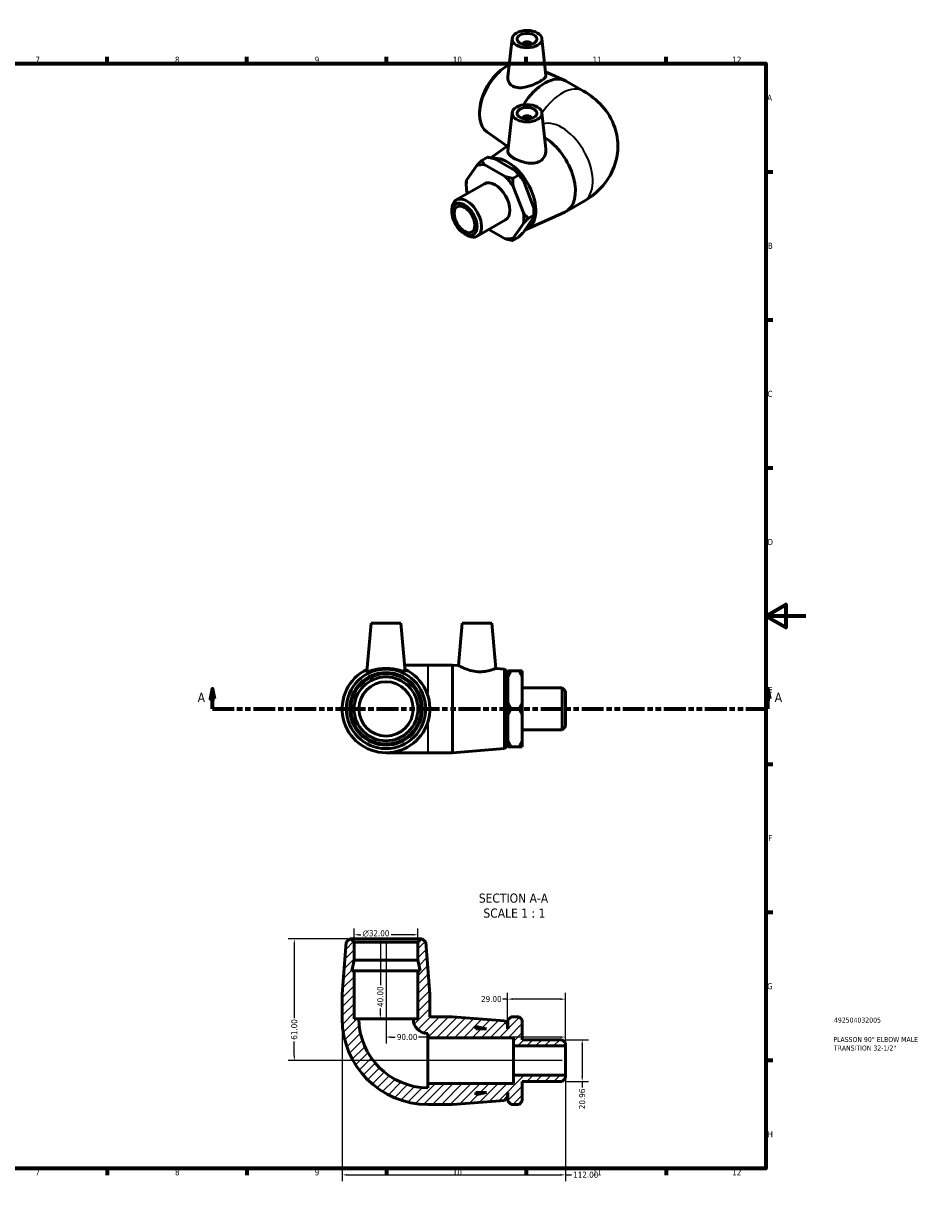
# Model space of a CAD drawing. Header units: millimetres. Extents: x 0 to 897, y -46 to 606.
# Tile 3 of 3: x 449 to 897, y 0 to 594. Entities that reach past the tile are written whole.
import ezdxf

# ---------------------------------------------------------------- set-up
doc = ezdxf.new("R2010")
doc.units = ezdxf.units.MM
doc.linetypes.add('DOUBLE_DASH_CHAIN', pattern=[1.2403, 0.6614, -0.0827, 0.1654, -0.0827, 0.1654, -0.0827])
for name, color, linetype, lineweight in [('Border (ANSI)', 7, 'Continuous', 70), ('Dimension (ANSI)', 7, 'Continuous', 25), ('Hatch (ANSI)', 7, 'Continuous', 18), ('Section Line (ANSI)', 7, 'DOUBLE_DASH_CHAIN', 70), ('Symbol (ANSI)', 7, 'Continuous', 25), ('Title (ISO)', 7, 'Continuous', 50), ('Visible (ANSI)', 7, 'Continuous', 50), ('Visible Narrow (ANSI)', 7, 'Continuous', 35)]:
    doc.layers.add(name, color=color, linetype=linetype, lineweight=lineweight)
doc.styles.add('Label Text (ANSI)', font='tahoma.ttf')
doc.styles.add('Note Text (ANSI)', font='tahoma.ttf')
doc.styles.add('Note Text (ISO)', font='tahoma.ttf')
doc.dimstyles.new('Default - mm (ANSI)', dxfattribs={"dimtxt": 3.048, "dimasz": 2.5, "dimexe": 3.175, "dimexo": 1.6002, "dimgap": 0.8, "dimtad": 0, "dimtoh": 1, "dimrnd": 1e-08, "dimzin": 4, "dimdsep": 46, "dimtxsty": 'Note Text (ANSI)', "dimcen": 0.09, "dimdle": 10, "dimclrd": 256, "dimclre": 256, "dimclrt": 230, "dimadec": 1, "dimazin": 1, "dimtfac": 1, "dimtofl": 0, "dimtmove": 0, "dimatfit": 3, "dimfxl": 1, "dimtolj": 1, "dimtzin": 4, "dimlwd": -1, "dimlwe": -1, "dimarcsym": 0})

# ---------------------------------------------------------------- blocks, each defined once
blk = doc.blocks.new('Borders Default Border')
at = {"layer": 'Border (ANSI)'}
for p, q in [((70.08, 574), (70.08, 577.45)), ((140.17, 574), (140.17, 577.45)), ((210.25, 574), (210.25, 577.45)), ((280.33, 574), (280.33, 577.45)), ((350.42, 574), (350.42, 577.45)), ((490.58, 574), (490.58, 577.45)), ((560.67, 574), (560.67, 577.45)), ((630.75, 574), (630.75, 577.45)), ((700.83, 574), (700.83, 577.45)), ((770.92, 574), (770.92, 577.45)), ((20, 519.75), (16.55, 519.75)), ((821, 519.75), (824.45, 519.75)), ((20, 445.5), (16.55, 445.5)), ((821, 445.5), (824.45, 445.5)), ((20, 371.25), (16.55, 371.25)), ((821, 371.25), (824.45, 371.25)), ((20, 222.75), (16.55, 222.75)), ((821, 222.75), (824.45, 222.75)), ((20, 148.5), (16.55, 148.5)), ((821, 148.5), (824.45, 148.5)), ((20, 74.25), (16.55, 74.25)), ((821, 74.25), (824.45, 74.25)), ((70.08, 20), (70.08, 16.55)), ((140.17, 20), (140.17, 16.55)), ((210.25, 20), (210.25, 16.55)), ((280.33, 20), (280.33, 16.55)), ((350.42, 20), (350.42, 16.55)), ((490.58, 20), (490.58, 16.55)), ((560.67, 20), (560.67, 16.55)), ((630.75, 20), (630.75, 16.55)), ((700.83, 20), (700.83, 16.55)), ((770.92, 20), (770.92, 16.55))]:
    blk.add_line(p, q, dxfattribs=at)
at = {"layer": 'Border (ANSI)', "flags": 128}
for points in [[(420.5, 594), (420.5, 574), (414.73, 584), (426.27, 584), (420.5, 574)], [(20, 20), (20, 574), (821, 574), (821, 20), (20, 20)], [(0, 297), (20, 297), (10, 302.77), (10, 291.23), (20, 297)], [(841, 297), (821, 297), (831, 302.77), (831, 291.23), (821, 297)], [(420.5, 0), (420.5, 20), (414.73, 10), (426.27, 10), (420.5, 20)]]:
    blk.add_lwpolyline(points, dxfattribs=at)
at = {"layer": 'Border (ANSI)', "color": 230, "true_color": 0xff0080, "attachment_point": 7, "style": 'Note Text (ANSI)'}
for s, insert, char_height in [('1', (34.35, 574.4), 3.05), ('2', (104.2, 574.4), 3.05), ('3', (174.26, 574.34), 3.05), ('4', (244.23, 574.4), 3.05), ('5', (314.48, 574.34), 3.05), ('6', (384.49, 574.34), 3.05), ('7', (454.6, 574.4), 3.05), ('8', (524.63, 574.33), 3.05), ('9', (594.7, 574.34), 3.05), ('10', (663.96, 574.34), 3.048), ('11', (734.04, 574.4), 3.048), ('12', (804.13, 574.4), 3.048), ('A', (16.78, 555.35), 3.05), ('A', (821.63, 555.35), 3.05), ('B', (17.15, 481.1), 3.05), ('B', (821.99, 481.1), 3.05), ('C', (16.95, 406.8), 3.05), ('C', (821.8, 406.8), 3.05), ('D', (16.96, 332.6), 3.05), ('D', (821.81, 332.6), 3.05), ('E', (17.21, 258.35), 3.05), ('E', (822.05, 258.35), 3.05), ('F', (17.29, 184.1), 3.05), ('F', (822.14, 184.1), 3.05), ('G', (16.81, 109.79), 3.05), ('G', (821.66, 109.79), 3.05), ('H', (16.97, 35.6), 3.05), ('H', (821.81, 35.6), 3.05), ('1', (34.35, 16.55), 3.05), ('2', (104.2, 16.55), 3.05), ('3', (174.26, 16.49), 3.05), ('4', (244.23, 16.55), 3.05), ('5', (314.48, 16.49), 3.05), ('6', (384.49, 16.49), 3.05), ('7', (454.6, 16.55), 3.05), ('8', (524.63, 16.48), 3.05), ('9', (594.7, 16.49), 3.05), ('10', (663.96, 16.49), 3.048), ('11', (734.04, 16.55), 3.048), ('12', (804.13, 16.55), 3.048)]:
    blk.add_mtext(s, dxfattribs=dict(at, insert=insert, char_height=char_height))
blk = doc.blocks.new('Title Blocks ISO')
at = {"layer": 'Title (ISO)', "color": 232, "true_color": 0xca0064, "style": 'Note Text (ISO)'}
for tag, p in [('PART_NUMBER_001', (34.16, 73.13)), ('DESCRIPTION_001', (33.84, 63.4)), ('DESCRIPTION_002', (34.09, 59.12))]:
    blk.add_attdef(tag, p, '', height=2.5, dxfattribs=at)
blk = doc.blocks.new('2dTransSection0')
at = {"layer": 'Section Line (ANSI)', "linetype": 'Continuous'}
for p, q in [((543.36, 260.43), (542.36, 255.43)), ((542.36, 255.43), (544.36, 255.43)), ((543.36, 255.43), (543.36, 260.43)), ((544.36, 255.43), (543.36, 260.43)), ((543.36, 250.43), (543.36, 255.43)), ((821.97, 260.43), (820.97, 255.43)), ((820.97, 255.43), (822.97, 255.43)), ((821.97, 255.43), (821.97, 260.43)), ((822.97, 255.43), (821.97, 260.43)), ((821.97, 250.43), (821.97, 255.43)), ((543.36, 250.43), (554.35, 250.43)), ((810.98, 250.43), (821.97, 250.43))]:
    blk.add_line(p, q, dxfattribs=at)
at = {"layer": 'Section Line (ANSI)', "linetype": 'DOUBLE_DASH_CHAIN', "ltscale": 16.597679}
blk.add_line((543.36, 250.43), (821.97, 250.43), dxfattribs=at)
at = {"layer": 'Section Line (ANSI)', "linetype": 'Continuous', "flags": 128}
for points in [[(544.36, 255.43), (543.36, 260.43), (542.36, 255.43), (544.36, 255.43)], [(822.97, 255.43), (821.97, 260.43), (820.97, 255.43), (822.97, 255.43)]]:
    blk.add_lwpolyline(points, dxfattribs=at)
at = {"layer": 'Section Line (ANSI)'}
for points in [[(544.36, 255.43), (543.36, 260.43), (542.36, 255.43), (544.36, 255.43)], [(822.97, 255.43), (821.97, 260.43), (820.97, 255.43), (822.97, 255.43)]]:
    blk.add_solid(points, dxfattribs=at)
at = {"layer": 'Section Line (ANSI)', "char_height": 4.57, "attachment_point": 7, "style": 'Label Text (ANSI)'}
for insert in [(536, 253.93), (825.44, 253.93)]:
    blk.add_mtext('A', dxfattribs=dict(at, insert=insert))
blk = doc.blocks.new('*D7')
at = {"layer": 'Defpoints', "color": 0, "transparency": 16777216}
for p in [(614.48, 137.16), (614.48, 133.46), (646.48, 133.46)]:
    blk.add_point(p, dxfattribs=at)
at = {"layer": 'Dimension (ANSI)', "transparency": 16777216}
for p, q in [((614.48, 135.06), (614.48, 140.34)), ((616.98, 137.16), (617.92, 137.16)), ((643.98, 137.16), (633.07, 137.16)), ((646.48, 135.06), (646.48, 140.34))]:
    blk.add_line(p, q, dxfattribs=at)
for points in [[(616.98, 137.58), (616.98, 136.75), (614.48, 137.16)], [(643.98, 137.58), (643.98, 136.75), (646.48, 137.16)]]:
    blk.add_solid(points, dxfattribs=at)
at = {"layer": 'Dimension (ANSI)', "color": 230, "true_color": 0xff0080, "transparency": 16777216, "insert": (618.72, 139.46), "char_height": 3.048, "attachment_point": 1, "style": 'Note Text (ANSI)'}
blk.add_mtext('\\A1;\\fAIGDT|b0|i0;\\H3.0480;\\ln\\fTahoma|b0|i0;\\H3.0480;32.00', dxfattribs=at)
blk = doc.blocks.new('*D8')
at = {"layer": 'Defpoints', "color": 0, "transparency": 16777216}
for p in [(612.88, 135.06), (584.48, 74.06), (720.48, 74.06)]:
    blk.add_point(p, dxfattribs=at)
at = {"layer": 'Dimension (ANSI)', "transparency": 16777216}
for p, q in [((611.28, 135.06), (581.31, 135.06)), ((584.48, 132.56), (584.48, 95.4)), ((584.48, 76.56), (584.48, 83.72)), ((718.88, 74.06), (581.31, 74.06))]:
    blk.add_line(p, q, dxfattribs=at)
for points in [[(584.06, 132.56), (584.9, 132.56), (584.48, 135.06)], [(584.06, 76.56), (584.9, 76.56), (584.48, 74.06)]]:
    blk.add_solid(points, dxfattribs=at)
at = {"layer": 'Dimension (ANSI)', "color": 230, "true_color": 0xff0080, "transparency": 16777216, "insert": (582.89, 84.52), "char_height": 3.048, "attachment_point": 1, "rotation": 90, "style": 'Note Text (ANSI)'}
blk.add_mtext('\\A1;61.00', dxfattribs=at)
blk = doc.blocks.new('*D9')
at = {"layer": 'Defpoints', "color": 0, "transparency": 16777216}
for p in [(608.48, 95.06), (720.48, 66.72), (720.48, 16.76)]:
    blk.add_point(p, dxfattribs=at)
at = {"layer": 'Dimension (ANSI)', "transparency": 16777216}
for p, q in [((608.48, 93.46), (608.48, 13.59)), ((720.48, 65.12), (720.48, 13.59)), ((610.98, 16.76), (717.98, 16.76)), ((720.48, 16.76), (723.57, 16.76))]:
    blk.add_line(p, q, dxfattribs=at)
for points in [[(610.98, 17.18), (610.98, 16.35), (608.48, 16.76)], [(717.98, 17.18), (717.98, 16.35), (720.48, 16.76)]]:
    blk.add_solid(points, dxfattribs=at)
at = {"layer": 'Dimension (ANSI)', "color": 230, "true_color": 0xff0080, "transparency": 16777216, "insert": (724.37, 18.35), "char_height": 3.048, "attachment_point": 1, "style": 'Note Text (ANSI)'}
blk.add_mtext('\\A1;112.00', dxfattribs=at)
blk = doc.blocks.new('*D10')
at = {"layer": 'Defpoints', "color": 0, "transparency": 16777216}
for p in [(718.88, 84.53), (718.88, 63.58), (728.88, 63.58)]:
    blk.add_point(p, dxfattribs=at)
at = {"layer": 'Dimension (ANSI)', "transparency": 16777216}
for p, q in [((720.48, 84.53), (732.06, 84.53)), ((728.88, 82.03), (728.88, 66.08)), ((720.48, 63.58), (732.06, 63.58)), ((728.88, 63.58), (728.88, 60.56))]:
    blk.add_line(p, q, dxfattribs=at)
for points in [[(728.46, 82.03), (729.3, 82.03), (728.88, 84.53)], [(728.46, 66.08), (729.3, 66.08), (728.88, 63.58)]]:
    blk.add_solid(points, dxfattribs=at)
at = {"layer": 'Dimension (ANSI)', "color": 230, "true_color": 0xff0080, "transparency": 16777216, "insert": (727.29, 49.7), "char_height": 3.048, "attachment_point": 1, "rotation": 90, "style": 'Note Text (ANSI)'}
blk.add_mtext('\\A1;20.96', dxfattribs=at)
blk = doc.blocks.new('*D11')
at = {"layer": 'Defpoints', "color": 0, "transparency": 16777216}
for p in [(630.48, 135.06), (627.65, 95.06), (630.48, 95.06)]:
    blk.add_point(p, dxfattribs=at)
at = {"layer": 'Dimension (ANSI)', "transparency": 16777216}
for p, q in [((627.65, 132.56), (627.65, 111.94)), ((627.65, 97.56), (627.65, 100.17))]:
    blk.add_line(p, q, dxfattribs=at)
for points in [[(627.23, 132.56), (628.06, 132.56), (627.65, 135.06)], [(627.23, 97.56), (628.06, 97.56), (627.65, 95.06)]]:
    blk.add_solid(points, dxfattribs=at)
at = {"layer": 'Dimension (ANSI)', "color": 230, "true_color": 0xff0080, "transparency": 16777216, "insert": (626.06, 100.97), "char_height": 3.048, "attachment_point": 1, "rotation": 90, "style": 'Note Text (ANSI)'}
blk.add_mtext('\\A1;40.00', dxfattribs=at)
blk = doc.blocks.new('*D12')
at = {"layer": 'Defpoints', "color": 0, "transparency": 16777216}
for p in [(691.48, 104.89), (691.48, 92.26), (720.48, 81.39)]:
    blk.add_point(p, dxfattribs=at)
at = {"layer": 'Dimension (ANSI)', "transparency": 16777216}
for p, q in [((691.48, 93.86), (691.48, 108.07)), ((720.48, 82.99), (720.48, 108.07)), ((691.48, 104.89), (688.98, 104.89)), ((717.98, 104.89), (693.98, 104.89))]:
    blk.add_line(p, q, dxfattribs=at)
for points in [[(693.98, 105.31), (693.98, 104.47), (691.48, 104.89)], [(717.98, 105.31), (717.98, 104.47), (720.48, 104.89)]]:
    blk.add_solid(points, dxfattribs=at)
at = {"layer": 'Dimension (ANSI)', "color": 230, "true_color": 0xff0080, "transparency": 16777216, "insert": (678.15, 106.48), "char_height": 3.048, "attachment_point": 1, "style": 'Note Text (ANSI)'}
blk.add_mtext('\\A1;29.00', dxfattribs=at)
blk = doc.blocks.new('*D13')
at = {"layer": 'Defpoints', "color": 0, "transparency": 16777216}
for p in [(630.48, 135.06), (630.48, 85.86), (720.48, 81.39)]:
    blk.add_point(p, dxfattribs=at)
at = {"layer": 'Dimension (ANSI)', "transparency": 16777216}
for p, q in [((630.48, 133.46), (630.48, 82.68)), ((632.98, 85.86), (635.12, 85.86)), ((717.98, 85.86), (646.84, 85.86)), ((720.48, 82.99), (720.48, 89.03))]:
    blk.add_line(p, q, dxfattribs=at)
for points in [[(632.98, 86.28), (632.98, 85.44), (630.48, 85.86)], [(717.98, 86.28), (717.98, 85.44), (720.48, 85.86)]]:
    blk.add_solid(points, dxfattribs=at)
at = {"layer": 'Dimension (ANSI)', "color": 230, "true_color": 0xff0080, "transparency": 16777216, "insert": (635.92, 87.45), "char_height": 3.048, "attachment_point": 1, "style": 'Note Text (ANSI)'}
blk.add_mtext('\\A1;90.00', dxfattribs=at)

msp = doc.modelspace()

# ---------------------------------------------------------------- hatches: boundary and pattern name
at = {"layer": 'Hatch (ANSI)'}
h = msp.add_hatch(dxfattribs=at)
h.set_pattern_fill('ANSI31', color=256, scale=25.4, style=0)
h.set_pattern_definition([(45, (0, 0), (-2.245064, 2.245064), [])])
edge = h.paths.add_edge_path()
edge.add_line((646.48, 119.057), (646.48, 95.057))
edge.add_line((646.48, 95.057), (644.08, 95.057))
edge.add_ellipse((651.48, 95.057), major_axis=(-7.4, 0), ratio=1, start_angle=0, end_angle=90)
edge.add_line((651.48, 87.657), (651.48, 85.557))
edge.add_line((651.48, 85.557), (694.38, 85.557))
edge.add_line((694.38, 85.557), (694.38, 81.392))
edge.add_line((694.38, 81.392), (720.48, 81.392))
edge.add_line((720.48, 81.392), (720.48, 82.935))
edge.add_line((720.48, 82.935), (718.88, 84.535))
edge.add_line((718.88, 84.535), (698.83, 84.535))
edge.add_line((698.83, 84.535), (698.83, 94.457))
edge.add_line((698.83, 94.457), (697.23, 96.057))
edge.add_line((697.23, 96.057), (693.18, 96.057))
edge.add_line((693.18, 96.057), (691.58, 94.457))
edge.add_line((691.58, 94.457), (691.58, 90.057))
edge.add_line((691.58, 90.057), (691.48, 90.057))
edge.add_line((691.48, 90.057), (691.48, 92.257))
edge.add_line((691.48, 92.257), (689.885, 93.984))
edge.add_line((689.885, 93.984), (663.814, 96.057))
edge.add_line((663.814, 96.057), (652.48, 96.057))
edge.add_line((652.48, 96.057), (652.48, 107.391))
edge.add_line((652.48, 107.391), (650.407, 133.462))
edge.add_line((650.407, 133.462), (648.68, 135.057))
edge.add_line((648.68, 135.057), (648.08, 135.057))
edge.add_line((648.08, 135.057), (646.48, 133.457))
edge.add_line((646.48, 133.457), (646.48, 124.391))
edge.add_line((646.48, 124.391), (647.614, 119.057))
edge.add_line((647.614, 119.057), (646.48, 119.057))
h.paths.add_polyline_path([(675.48, 91.191), (680.814, 90.057), (675.48, 90.057)], flags=0)
edge = h.paths.add_edge_path()
edge.add_ellipse((651.48, 95.057), major_axis=(-43, 0), ratio=1, start_angle=0, end_angle=90)
edge.add_line((651.48, 52.057), (663.814, 52.057))
edge.add_line((663.814, 52.057), (689.885, 54.13))
edge.add_line((689.885, 54.13), (691.48, 55.857))
edge.add_line((691.48, 55.857), (691.48, 58.057))
edge.add_line((691.48, 58.057), (691.58, 58.057))
edge.add_line((691.58, 58.057), (691.58, 53.657))
edge.add_line((691.58, 53.657), (693.18, 52.057))
edge.add_line((693.18, 52.057), (697.23, 52.057))
edge.add_line((697.23, 52.057), (698.83, 53.657))
edge.add_line((698.83, 53.657), (698.83, 63.58))
edge.add_line((698.83, 63.58), (718.88, 63.58))
edge.add_line((718.88, 63.58), (720.48, 65.18))
edge.add_line((720.48, 65.18), (720.48, 66.723))
edge.add_line((720.48, 66.723), (694.38, 66.723))
edge.add_line((694.38, 66.723), (694.38, 62.557))
edge.add_line((694.38, 62.557), (651.48, 62.557))
edge.add_line((651.48, 62.557), (651.48, 60.457))
edge.add_ellipse((651.48, 95.057), major_axis=(0, -34.6), ratio=1, start_angle=270, end_angle=360, ccw=False)
edge.add_line((616.88, 95.057), (614.48, 95.057))
edge.add_line((614.48, 95.057), (614.48, 119.057))
edge.add_line((614.48, 119.057), (613.347, 119.057))
edge.add_line((613.347, 119.057), (614.48, 124.391))
edge.add_line((614.48, 124.391), (614.48, 133.457))
edge.add_line((614.48, 133.457), (612.88, 135.057))
edge.add_line((612.88, 135.057), (612.28, 135.057))
edge.add_line((612.28, 135.057), (610.553, 133.462))
edge.add_line((610.553, 133.462), (608.48, 107.391))
edge.add_line((608.48, 107.391), (608.48, 95.057))
h.paths.add_polyline_path([(680.814, 58.057), (675.48, 56.924), (675.48, 58.057)], flags=0)

# ---------------------------------------------------------------- linework, layer by layer
at = {"layer": 'Visible (ANSI)'}
for p, q in [((693.713, 586.544), (691.656, 567.36)), ((699.199, 583.825), (699.199, 583.639)), ((703.199, 583.825), (703.199, 583.639)), ((708.684, 586.544), (710.665, 568.066)), ((689.178, 571.52), (690.195, 572.213)), ((710.466, 569.929), (720.248, 565.5)), ((720.886, 565.172), (729.607, 560.15)), ((677.524, 551.282), (677.435, 550.054)), ((693.713, 549.367), (691.636, 529.998)), ((699.199, 546.648), (699.199, 546.462)), ((703.199, 546.648), (703.199, 546.462)), ((708.684, 549.367), (710.635, 531.169)), ((680.982, 539.807), (691.173, 532.534)), ((683.02, 526.717), (691.969, 533.102)), ((676.058, 522.887), (670.902, 515.532)), ((681.364, 527.059), (678.5, 525.41)), ((690.303, 517.31), (679.992, 523.248)), ((685.118, 526.2), (695.429, 520.262)), ((694.057, 516.451), (696.921, 518.1)), ((665.741, 505.618), (679.919, 513.782)), ((670.722, 513.009), (670.722, 514.312)), ((699.392, 499.125), (694.237, 512.419)), ((699.363, 515.371), (704.519, 502.078)), ((670.902, 510.28), (671.438, 508.898)), ((720.886, 499.896), (729.607, 504.918)), ((663.561, 499.502), (663.561, 500.805)), ((700.838, 490.78), (720.248, 499.569)), ((704.699, 499.348), (704.699, 498.045)), ((676.198, 487.459), (690.376, 495.623)), ((694.237, 486.518), (699.392, 493.873)), ((704.519, 496.826), (699.363, 489.47)), ((701.835, 496.396), (704.699, 498.045)), ((669.814, 488.643), (670.941, 487.989)), ((682.121, 490.869), (690.303, 486.157)), ((696.921, 486.948), (694.057, 485.299)), ((622.98, 293.427), (620.853, 269.114)), ((622.98, 293.427), (637.98, 293.427)), ((637.98, 293.427), (640.107, 269.114)), ((668.63, 293.427), (666.772, 272.192)), ((668.63, 293.427), (683.63, 293.427)), ((683.63, 293.427), (685.619, 270.693)), ((651.48, 272.427), (639.818, 272.427)), ((663.814, 272.427), (651.48, 272.427)), ((663.814, 272.427), (663.814, 228.427)), ((666.772, 272.192), (663.814, 272.427)), ((689.885, 270.354), (685.619, 270.693)), ((689.885, 230.501), (689.885, 270.354)), ((691.48, 268.627), (689.885, 270.354)), ((691.48, 268.627), (691.48, 232.227)), ((691.58, 266.268), (691.58, 269.48)), ((693.18, 269.48), (697.23, 269.48)), ((698.83, 269.48), (698.83, 266.268)), ((691.58, 266.427), (691.48, 266.427)), ((691.58, 253.639), (691.58, 266.268)), ((698.83, 266.268), (698.83, 253.639)), ((718.88, 260.905), (698.83, 260.905)), ((718.88, 239.95), (718.88, 260.905)), ((720.48, 259.305), (718.88, 260.905)), ((720.48, 259.305), (720.48, 241.55)), ((691.58, 247.215), (691.58, 253.639)), ((693.18, 250.427), (697.23, 250.427)), ((698.83, 253.639), (698.83, 247.215)), ((691.58, 234.587), (691.58, 247.215)), ((698.83, 247.215), (698.83, 234.587)), ((718.88, 239.95), (698.83, 239.95)), ((720.48, 241.55), (718.88, 239.95)), ((691.48, 232.227), (689.885, 230.501)), ((691.58, 234.427), (691.48, 234.427)), ((691.58, 231.375), (691.58, 234.587)), ((698.83, 234.587), (698.83, 231.375)), ((630.48, 228.427), (651.48, 228.427)), ((663.814, 228.427), (651.48, 228.427)), ((689.885, 230.501), (663.814, 228.427)), ((693.18, 231.375), (697.23, 231.375)), ((610.553, 133.462), (608.48, 107.391)), ((612.28, 135.057), (610.553, 133.462)), ((612.88, 135.057), (612.28, 135.057)), ((614.48, 133.457), (612.88, 135.057)), ((648.08, 135.057), (612.88, 135.057)), ((614.48, 124.391), (614.48, 133.457)), ((614.48, 133.457), (646.48, 133.457)), ((648.08, 135.057), (646.48, 133.457)), ((646.48, 133.457), (646.48, 124.391)), ((648.68, 135.057), (648.08, 135.057)), ((650.407, 133.462), (648.68, 135.057)), ((652.48, 107.391), (650.407, 133.462)), ((613.347, 119.057), (614.48, 124.391)), ((614.48, 119.057), (613.347, 119.057)), ((614.48, 124.391), (646.48, 124.391)), ((614.48, 95.057), (614.48, 119.057)), ((614.48, 119.057), (646.48, 119.057)), ((646.48, 124.391), (647.614, 119.057)), ((646.48, 119.057), (646.48, 95.057)), ((647.614, 119.057), (646.48, 119.057)), ((608.48, 107.391), (608.48, 95.057)), ((652.48, 96.057), (652.48, 107.391)), ((616.88, 95.057), (614.48, 95.057)), ((616.88, 95.057), (644.08, 95.057)), ((646.48, 95.057), (644.08, 95.057)), ((663.814, 96.057), (652.48, 96.057)), ((689.885, 93.984), (663.814, 96.057)), ((693.18, 96.057), (691.58, 94.457)), ((693.18, 96.057), (697.23, 96.057)), ((698.83, 94.457), (697.23, 96.057)), ((675.48, 91.191), (680.814, 90.057)), ((675.48, 90.057), (675.48, 91.191)), ((680.814, 90.057), (675.48, 90.057)), ((691.48, 92.257), (689.885, 93.984)), ((691.48, 90.057), (691.48, 92.257)), ((691.58, 90.057), (691.48, 90.057)), ((691.58, 94.457), (691.58, 90.057)), ((698.83, 84.535), (698.83, 94.457)), ((651.48, 87.657), (651.48, 85.557)), ((651.48, 85.557), (694.38, 85.557)), ((651.48, 85.557), (651.48, 62.557)), ((694.38, 85.557), (694.38, 81.392)), ((718.88, 84.535), (698.83, 84.535)), ((720.48, 82.935), (718.88, 84.535)), ((694.38, 81.392), (720.48, 81.392)), ((694.38, 81.392), (694.38, 66.723)), ((720.48, 81.392), (720.48, 82.935)), ((720.48, 81.392), (720.48, 66.723)), ((720.48, 66.723), (694.38, 66.723)), ((694.38, 66.723), (694.38, 62.557)), ((720.48, 65.18), (720.48, 66.723)), ((694.38, 62.557), (651.48, 62.557)), ((651.48, 62.557), (651.48, 60.457)), ((698.83, 53.657), (698.83, 63.58)), ((698.83, 63.58), (718.88, 63.58)), ((718.88, 63.58), (720.48, 65.18)), ((663.814, 52.057), (689.885, 54.13)), ((680.814, 58.057), (675.48, 56.924)), ((675.48, 56.924), (675.48, 58.057)), ((675.48, 58.057), (680.814, 58.057)), ((689.885, 54.13), (691.48, 55.857)), ((691.48, 55.857), (691.48, 58.057)), ((691.48, 58.057), (691.58, 58.057)), ((691.58, 58.057), (691.58, 53.657)), ((691.58, 53.657), (693.18, 52.057)), ((697.23, 52.057), (698.83, 53.657)), ((651.48, 52.057), (663.814, 52.057)), ((697.23, 52.057), (693.18, 52.057))]:
    msp.add_line(p, q, dxfattribs=at)
for radius in [19.927, 18.2, 17.6, 16, 13.6]:
    msp.add_circle((630.48, 250.427), radius, dxfattribs=at)
for centre, radius, start, end in [((630.48, 250.427), 22, 115.661278, 64.338722), ((651.48, 95.057), 43, 180, 270), ((651.48, 95.057), 34.6, 180, 270), ((651.48, 95.057), 7.4, 180, 270)]:
    msp.add_arc(centre, radius, start, end, dxfattribs=at)
for centre, major_axis, ratio in [((701.199, 586.277), (-7.5, 0), 0.5758617), ((701.199, 586.277), (-5, 0), 0.5758617), ((701.199, 549.1), (-7.5, 0), 0.5758617), ((701.199, 549.1), (-5, 0), 0.5758617), ((669.838, 495.887), (-4.43, 7.693), 0.5780931), ((669.838, 495.887), (-3.66, 6.356), 0.5780931)]:
    msp.add_ellipse(centre, major_axis=major_axis, ratio=ratio, dxfattribs=at)
for centre, major_axis, ratio, start_param, end_param in [((701.199, 583.825), (-2, 0), 0.5758617, 2.9729035, 6.4518745), ((691.472, 556.724), (-9.944, -17.268), 0.5780931, 3.8654975, 6.2268191), ((690.344, 557.373), (-9.082, -15.772), 0.5780931, 4.0158162, 5.4089618), ((709.908, 546.108), (10.979, 19.065), 0.5780931, 0, 1.5265753), ((701.199, 546.648), (2, 0), 0.5758617, 6.1144961, 9.5934671), ((709.908, 518.961), (10.979, -19.065), 0.5780931, 6.2268191, 8.6339024), ((685.147, 504.703), (-10.18, 17.678), 0.5780931, 5.8652102, 6.181429), ((691.472, 508.345), (9.944, -17.268), 0.5780931, 6.156705, 9.1940716), ((685.147, 504.703), (10.18, -17.678), 0.5780931, 1.67642, 1.9926388), ((690.274, 507.655), (-10.18, 17.678), 0.5780931, 4.8180127, 5.1342315), ((685.147, 504.703), (-10.18, 17.678), 0.5780931, 0.6292225, 0.9454413), ((685.147, 504.703), (-5.229, 9.08), 0.5780931, 3.1415927, 6.2831853), ((670.97, 496.538), (5.229, -9.08), 0.5780931, 5.4958534, 10.2121098), ((685.147, 504.703), (10.18, -17.678), 0.5780931, 0.6292225, 0.9454413), ((690.274, 507.655), (-10.18, 17.678), 0.5780931, 3.9289245, 4.0870339), ((685.147, 504.703), (10.18, -17.678), 0.5780931, 5.8652102, 6.181429)]:
    msp.add_ellipse(centre, major_axis=major_axis, ratio=ratio, start_param=start_param, end_param=end_param, dxfattribs=at)
for points, knots in [([(694.105, 562.622), (693.307, 563.049), (692.633, 563.701), (691.779, 565.271), (691.595, 566.18), (691.636, 567.137), (691.644, 567.249), (691.656, 567.36)], [0, 0, 0, 0, 0.35270019, 0.35270019, 0.70540039, 0.70540039, 0.75131423, 0.75131423, 0.75131423, 0.75131423]), ([(710.665, 568.066), (710.67, 568.024), (710.672, 567.981), (710.666, 567.543), (710.426, 567.098), (709.439, 566.134), (708.692, 565.611), (706.94, 564.602), (705.839, 564.06), (703.462, 563.088), (702.184, 562.659), (699.775, 562.068), (698.474, 561.869), (696.073, 561.91), (694.971, 562.159), (694.105, 562.622)], [3.5570156, 3.5570156, 3.5570156, 3.5570156, 3.5966838, 3.5966838, 3.9683323, 3.9683323, 4.3399809, 4.3399809, 4.7116294, 4.7116294, 5.0832779, 5.0832779, 5.4657003, 5.4657003, 5.8481226, 5.8481226, 5.8481226, 5.8481226]), ([(729.607, 560.15), (732.889, 558.261), (736.096, 555.848), (741.508, 549.731), (743.786, 546.153), (746.3, 538.752), (746.867, 535.223), (746.675, 528.449), (746.012, 525.229), (743.753, 519.159), (742.102, 516.372), (737.949, 511.068), (735.35, 508.751), (731.661, 506.159), (730.639, 505.513), (729.607, 504.918)], [4.712389, 4.712389, 4.712389, 4.712389, 5.0265482, 5.0265482, 5.3046089, 5.3046089, 5.5141278, 5.5141278, 5.7089501, 5.7089501, 5.9213233, 5.9213233, 6.1844181, 6.1844181, 6.2831853, 6.2831853, 6.2831853, 6.2831853]), ([(707.712, 525.111), (706.853, 524.583), (705.778, 524.229), (703.461, 523.972), (702.217, 524.06), (699.901, 524.467), (698.665, 524.818), (696.377, 525.67), (695.326, 526.168), (693.651, 527.133), (692.922, 527.66), (691.93, 528.696), (691.667, 529.209), (691.624, 529.794), (691.626, 529.895), (691.637, 529.998)], [0, 0, 0, 0, 0.3527002, 0.3527002, 0.7054004, 0.7054004, 1.06066, 1.06066, 1.4159196, 1.4159196, 1.7711792, 1.7711792, 2.1264388, 2.1264388, 2.1993587, 2.1993587, 2.1993587, 2.1993587]), ([(710.634, 531.168), (710.658, 530.954), (710.67, 530.741), (710.677, 529.529), (710.436, 528.443), (709.421, 526.516), (708.643, 525.683), (707.712, 525.111)], [5.00257542, 5.00257542, 5.00257542, 5.00257542, 5.08327794, 5.08327794, 5.46570028, 5.46570028, 5.84812261, 5.84812261, 5.84812261, 5.84812261]), ([(640.102, 269.08), (640.059, 268.997), (639.775, 269.039), (638.741, 269.326), (637.991, 269.562), (636.303, 270.011), (635.242, 270.254), (632.924, 270.598), (631.665, 270.693), (629.296, 270.693), (628.037, 270.598), (625.718, 270.254), (624.658, 270.011), (622.97, 269.562), (622.22, 269.326), (621.186, 269.039), (620.902, 268.997), (620.854, 269.09), (620.852, 269.101), (620.854, 269.114)], [0, 0, 0, 0, 0.3527002, 0.3527002, 0.7054004, 0.7054004, 1.06066, 1.06066, 1.4159196, 1.4159196, 1.7711792, 1.7711792, 2.1264388, 2.1264388, 2.4791389, 2.4791389, 2.8318391, 2.8318391, 2.8728115, 2.8728115, 2.8728115, 2.8728115]), ([(685.619, 270.693), (685.619, 270.693), (685.392, 270.598), (684.476, 270.254), (683.787, 270.011), (682.201, 269.562), (681.192, 269.326), (678.948, 269.039), (677.713, 268.997), (675.27, 269.17), (673.941, 269.414), (671.525, 270.079), (670.435, 270.491), (668.739, 271.207), (668.006, 271.562), (667.022, 272.057), (666.772, 272.192), (666.772, 272.192)], [1.4159196, 1.4159196, 1.4159196, 1.4159196, 1.7711792, 1.7711792, 2.1264388, 2.1264388, 2.4791389, 2.4791389, 2.8318391, 2.8318391, 3.2142615, 3.2142615, 3.5966838, 3.5966838, 3.9683323, 3.9683323, 4.3399809, 4.3399809, 4.3399809, 4.3399809])]:
    msp.add_open_spline(points, degree=3, knots=knots, dxfattribs=at)
for points in [[(678.5, 525.41), (677.14, 524.047), (676.058, 522.887)], [(679.992, 523.248), (679.181, 524.234), (678.5, 525.41)], [(681.364, 527.059), (683.405, 526.667), (685.118, 526.2)], [(694.057, 516.451), (692.016, 516.843), (690.303, 517.31)], [(695.429, 520.262), (696.24, 519.276), (696.921, 518.1)], [(696.921, 518.1), (698.281, 516.738), (699.363, 515.371)], [(670.902, 515.532), (670.722, 514.891), (670.722, 514.312)], [(694.237, 512.419), (694.057, 514.305), (694.057, 516.451)], [(701.835, 496.396), (700.474, 497.758), (699.392, 499.125)], [(704.519, 502.078), (704.699, 500.191), (704.699, 498.045)], [(699.392, 493.873), (700.474, 495.033), (701.835, 496.396)], [(704.699, 498.045), (704.699, 497.466), (704.519, 496.826)], [(699.363, 489.47), (698.281, 488.31), (696.921, 486.948)], [(690.303, 486.157), (692.016, 485.69), (694.057, 485.299)], [(694.057, 485.299), (694.057, 485.878), (694.237, 486.518)], [(691.58, 266.268), (692.218, 267.813), (693.18, 269.48)], [(693.18, 269.48), (692.218, 269.48), (691.58, 269.48)], [(697.23, 269.48), (698.193, 267.813), (698.83, 266.268)], [(698.83, 269.48), (698.193, 269.48), (697.23, 269.48)], [(693.18, 250.427), (692.218, 252.094), (691.58, 253.639)], [(691.58, 247.215), (692.218, 248.761), (693.18, 250.427)], [(698.83, 253.639), (698.193, 252.094), (697.23, 250.427)], [(697.23, 250.427), (698.193, 248.761), (698.83, 247.215)], [(693.18, 231.375), (692.218, 233.041), (691.58, 234.587)], [(698.83, 234.587), (698.193, 233.041), (697.23, 231.375)], [(691.58, 231.375), (692.218, 231.375), (693.18, 231.375)], [(697.23, 231.375), (698.193, 231.375), (698.83, 231.375)]]:
    msp.add_rational_spline(points, [1, 1.00384797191, 1], degree=2, dxfattribs=at)
msp.add_open_spline([(640.107, 269.114), (640.108, 269.101), (640.107, 269.09), (640.102, 269.08)], degree=3, dxfattribs=at)
at = {"layer": 'Visible Narrow (ANSI)'}
for p, q in [((651.48, 272.383), (651.48, 258.302)), ((651.48, 242.552), (651.48, 228.472))]:
    msp.add_line(p, q, dxfattribs=at)
for centre, major_axis, start_param, end_param in [((718.629, 541.086), (10.979, 19.065), 0, 1.4756329), ((718.629, 523.983), (-10.979, 19.065), 3.1415927, 6.1438548)]:
    msp.add_ellipse(centre, major_axis=major_axis, ratio=0.5780931, start_param=start_param, end_param=end_param, dxfattribs=at)

# ---------------------------------------------------------------- block references
msp.add_blockref('Borders Default Border', (0, 0))
msp.add_blockref('Title Blocks ISO', (821, 20)).add_auto_attribs({'PART_NUMBER_001': '492504032005', 'DESCRIPTION_001': 'PLASSON 90° ELBOW MALE', 'DESCRIPTION_002': 'TRANSITION 32-1/2"'})
at = {"layer": 'Section Line (ANSI)'}
msp.add_blockref('2dTransSection0', (0, 0), dxfattribs=at)

# ---------------------------------------------------------------- texts
at = {"layer": 'Symbol (ANSI)', "char_height": 4.572, "attachment_point": 7, "style": 'Label Text (ANSI)'}
for s, insert in [('SECTION A-A', (677.005, 153.164)), ('SCALE 1 : 1', (679.325, 145.651))]:
    msp.add_mtext(s, dxfattribs=dict(at, insert=insert))

# ---------------------------------------------------------------- dimensions: what is measured, and where the dimension line sits
at = {"layer": 'Dimension (ANSI)'}
dim = msp.add_linear_dim(base=(614.48, 137.162), p1=(646.48, 133.457), p2=(614.48, 133.457), angle=180, text='\\fAIGDT|b0|i0;\\H3.0480;\\ln\\fTahoma|b0|i0;\\H3.0480;<>', dimstyle='Default - mm (ANSI)', override={"dimtoh": 0, "dimdec": 2, "dimtp": 0, "dimtm": 0, "dimtdec": 2, "dimatfit": 1}, dxfattribs=at)
dim.commit()
dim.dimension.update_dxf_attribs({"geometry": '*D7', "text_midpoint": (625.497, 137.162), "dimtype": 160})
for base, p1, p2, angle, override, picture, middle in [((584.48, 74.057), (612.88, 135.057), (720.48, 74.057), 90, {"dimtoh": 0, "dimdec": 2, "dimtp": 0, "dimtm": 0, "dimtdec": 2, "dimatfit": 1}, '*D8', (584.48, 89.557)), ((627.647, 95.057), (630.48, 135.057), (630.48, 95.057), 270, {"dimtoh": 0, "dimdec": 2, "dimse1": 1, "dimse2": 1, "dimtp": 0, "dimtm": 0, "dimtdec": 2, "dimatfit": 1}, '*D11', (627.647, 106.057)), ((728.880308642, 63.579798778), (718.880308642, 84.534798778), (718.880308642, 63.579798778), 90, {"dimtoh": 0, "dimdec": 2, "dimtp": 0, "dimtm": 0, "dimtdec": 2, "dimatfit": 2}, '*D10', (728.880308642, 54.727798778))]:
    dim = msp.add_linear_dim(base=base, p1=p1, p2=p2, angle=angle, dimstyle='Default - mm (ANSI)', override=override, dxfattribs=at)
    dim.commit()
    dim.dimension.update_dxf_attribs({"geometry": picture, "text_midpoint": middle, "dimtype": 160})
for base, p1, p2, override, picture, middle in [((630.48, 85.86), (720.48, 81.392), (630.48, 135.057), {"dimtoh": 0, "dimdec": 2, "dimtp": 0, "dimtm": 0, "dimtdec": 2, "dimatfit": 1}, '*D13', (640.98, 85.86)), ((691.48, 104.891), (720.48, 81.392), (691.48, 92.257), {"dimtoh": 0, "dimdec": 2, "dimtp": 0, "dimtm": 0, "dimtdec": 2, "dimatfit": 2}, '*D12', (683.165, 104.891)), ((720.48, 16.763), (608.48, 95.057), (720.48, 66.723), {"dimtoh": 0, "dimdec": 2, "dimtp": 0, "dimtm": 0, "dimtdec": 2, "dimatfit": 2}, '*D9', (730.414, 16.763))]:
    dim = msp.add_linear_dim(base=base, p1=p1, p2=p2, dimstyle='Default - mm (ANSI)', override=override, dxfattribs=at)
    dim.commit()
    dim.dimension.update_dxf_attribs({"geometry": picture, "text_midpoint": middle, "dimtype": 160})

doc.saveas('drawing.dxf')
